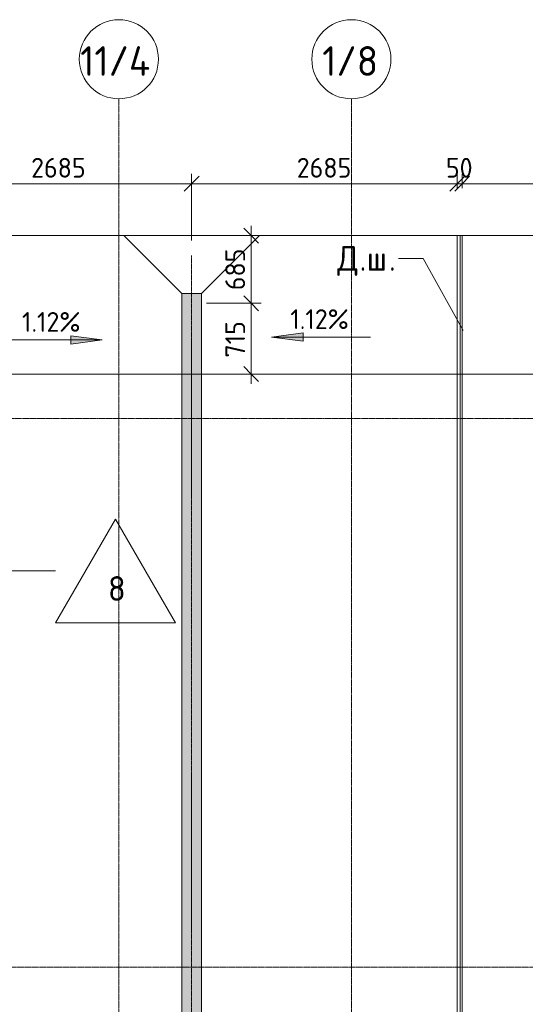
# Model space of a CAD drawing. Header units: millimetres. Extents: x 93132 to 156147, y -10965 to 65044.
# Tile 56 of 58: x 130668 to 135778, y 54025 to 63984. Entities that reach past the tile are written whole.
import ezdxf

# ---------------------------------------------------------------- set-up
doc = ezdxf.new("R2010")
doc.units = ezdxf.units.MM
doc.linetypes.add('4_ Штрихпунктир_ 10 х 2 мм', pattern=[14, 10, -2, 0, -2])
doc.linetypes.add('4_ Штрихпунктир_ 15 х 2 мм', pattern=[19, 15, -2, 0, -2])
for name, color, linetype, lineweight in [('A-ANNO-DIMS', 7, 'Continuous', 5), ('A-ANNO-DIMS-100', 7, 'Continuous', 5), ('A-DETL', 7, 'Continuous', 25), ('A-DETL-GENF', 7, 'Continuous', 13), ('A-FLOR', 7, 'Continuous', 13), ('A-FLOR-IDEN', 7, 'Continuous', 5), ('A-GENM', 7, 'Continuous', 13), ('G-ANNO-DIMS', 7, 'Continuous', 5), ('G-ANNO-TEXT', 7, 'Continuous', 5), ('M-EQPM', 7, 'Continuous', 13), ('S-GRID', 7, 'Continuous', 5), ('S-GRID-IDEN', 7, 'Continuous', 5)]:
    doc.layers.add(name, color=color, linetype=linetype, lineweight=lineweight)
doc.styles.add('GOST Common_1', font='GOST_Common.ttf', dxfattribs={"height": 300})
doc.styles.add('GOST Common_2', font='GOST_Common.ttf', dxfattribs={"height": 200})
doc.styles.add('GOST Common_3', font='GOST_Common.ttf', dxfattribs={"height": 250})
doc.dimstyles.new('2_мм', dxfattribs={"dimscale": 304.8, "dimtxt": 201.142999, "dimasz": 0.492126, "dimexe": 0.328084, "dimexo": 0.492126, "dimgap": 0, "dimtad": 1, "dimdec": 0, "dimdsep": 46, "dimtxsty": 'GOST Common_2', "dimblk1": 'OBLIQUE', "dimblk2": 'OBLIQUE', "dimsah": 1, "dimcen": 0.09, "dimdle": 0.328084, "dimadec": 5, "dimazin": 2, "dimtfac": 1, "dimtdec": 4, "dimtix": 1, "dimtmove": 0, "dimatfit": 3, "dimfxl": 1, "dimtvp": 1, "dimtolj": 1, "dimtzin": 0, "dimarcsym": 2})

# ---------------------------------------------------------------- blocks, each defined once
blk = doc.blocks.new('АР-Заполнение деф_ шва - Д_ш_-5381064--01_Подвал_МП_часть Г')
at = {"layer": 'A-GENM'}
for p, q in [((1992.93344, 25), (27292.93344, 25)), ((1992.93344, -25), (27292.93344, -25))]:
    blk.add_line(p, q, dxfattribs=at)
blk = doc.blocks.new('АР_Лоток - 200х100h_ЛВ1-7518956--01_Подвал_МП_часть Г')
at = {"layer": 'M-EQPM', "true_color": 0xdddddd}
blk.add_hatch(color=254, dxfattribs=at).paths.add_polyline_path([(10890, -100), (10890, 100), (0, 100), (0, -100), (6763.1, -100)])
at = {"layer": 'M-EQPM'}
blk.add_line((10890, -100), (10890, 100), dxfattribs=at)
blk = doc.blocks.new('Линия разрыва - М 1_100-2909595--01_Подвал_МП_часть Г')
at = {"layer": 'A-DETL-GENF', "lineweight": 5}
blk.add_line((26650, 0), (51817.8, 0), dxfattribs=at)
blk = doc.blocks.new('Ось сетки - 8_0 мм-31302--01_Подвал_МП_часть Г')
at = {"layer": 'S-GRID-IDEN'}
blk.add_circle((0, 0), 4, dxfattribs=at)
blk = doc.blocks.new('Марка полов - Марка полов-4106608--01_Подвал_МП_часть Г')
at = {"layer": 'A-FLOR-IDEN'}
for p, q in [((0, 7), (-6.062, -3.5)), ((6.062, -3.5), (0, 7)), ((-6.062, -3.5), (6.062, -3.5))]:
    blk.add_line(p, q, dxfattribs=at)
blk = doc.blocks.new('DIMBLOCK144--01_Подвал_МП_часть Г')
at = {"layer": 'A-ANNO-DIMS-100', "lineweight": 25, "transparency": 16777216}
for p, q in [((133007.1, 61115), (132932.1, 61190)), ((133007.1, 61115), (133082.1, 61040)), ((133007.1, 60400), (132932.1, 60475)), ((133007.1, 60400), (133082.1, 60325))]:
    blk.add_line(p, q, dxfattribs=at)
at = {"layer": 'A-ANNO-DIMS-100', "transparency": 16777216}
for p, q in [((132555, 61115), (133107.1, 61115)), ((133007.1, 61115), (132555, 61115)), ((133007.1, 60300), (133007.1, 61115)), ((133051, 60400), (132907.1, 60400)), ((133007.1, 60400), (133051, 60400))]:
    blk.add_line(p, q, dxfattribs=at)
at = {"layer": 'A-ANNO-DIMS-100', "color": 0, "transparency": 16777216, "insert": (132745.7, 60566.6), "char_height": 200, "width": 458.197, "attachment_point": 1, "rotation": 90, "line_spacing_factor": 1.022761, "style": 'GOST Common_2'}
blk.add_mtext('715', dxfattribs=at)
blk = doc.blocks.new('_Oblique')
at = {"color": 0, "linetype": 'ByBlock', "lineweight": -2}
blk.add_line((-0.5, -0.5), (0.5, 0.5), dxfattribs=at)
blk = doc.blocks.new('DIMBLOCK145--01_Подвал_МП_часть Г')
at = {"layer": 'A-ANNO-DIMS-100', "lineweight": 25, "transparency": 16777216}
for p, q in [((133007.1, 61800), (132932.1, 61875)), ((133007.1, 61800), (133082.1, 61725)), ((133007.1, 61115), (132932.1, 61190)), ((133007.1, 61115), (133082.1, 61040))]:
    blk.add_line(p, q, dxfattribs=at)
at = {"layer": 'A-ANNO-DIMS-100', "transparency": 16777216}
for p, q in [((133007.1, 61115), (133007.1, 61900)), ((133051, 61800), (132907.1, 61800)), ((133007.1, 61800), (133051, 61800)), ((132555, 61115), (133107.1, 61115)), ((133007.1, 61115), (132555, 61115))]:
    blk.add_line(p, q, dxfattribs=at)
at = {"layer": 'A-ANNO-DIMS-100', "color": 0, "transparency": 16777216, "insert": (132745.7, 61247.8), "char_height": 200, "width": 503.198, "attachment_point": 1, "rotation": 90, "line_spacing_factor": 1.022761, "style": 'GOST Common_2'}
blk.add_mtext('685', dxfattribs=at)
blk = doc.blocks.new('DIMBLOCK155--01_Подвал_МП_часть Г')
at = {"layer": 'A-ANNO-DIMS-100', "transparency": 16777216}
for p, q in [((129720, 62280.6), (129720, 62424.5)), ((132405, 61750), (132405, 62424.5)), ((129720, 62324.5), (132405, 62324.5)), ((129720, 62324.5), (129720, 62280.6)), ((132405, 62324.5), (132405, 61750))]:
    blk.add_line(p, q, dxfattribs=at)
at = {"layer": 'A-ANNO-DIMS-100', "lineweight": 25, "transparency": 16777216}
for p, q in [((129720, 62324.5), (129795, 62399.5)), ((132405, 62324.5), (132480, 62399.5)), ((129720, 62324.5), (129645, 62249.5)), ((132405, 62324.5), (132330, 62249.5))]:
    blk.add_line(p, q, dxfattribs=at)
at = {"layer": 'A-ANNO-DIMS-100', "color": 0, "transparency": 16777216, "insert": (130782.9, 62585.9), "char_height": 200, "width": 670.931, "attachment_point": 1, "line_spacing_factor": 1.022761, "style": 'GOST Common_2'}
blk.add_mtext('2685', dxfattribs=at)
blk = doc.blocks.new('DIMBLOCK156--01_Подвал_МП_часть Г')
at = {"layer": 'A-ANNO-DIMS-100', "transparency": 16777216}
for p, q in [((132405, 61750), (132405, 62424.5)), ((135090, 62280.6), (135090, 62424.5)), ((132405, 62324.5), (135090, 62324.5)), ((132405, 62324.5), (132405, 61750)), ((135090, 62324.5), (135090, 62280.6))]:
    blk.add_line(p, q, dxfattribs=at)
at = {"layer": 'A-ANNO-DIMS-100', "lineweight": 25, "transparency": 16777216}
for p, q in [((132405, 62324.5), (132480, 62399.5)), ((135090, 62324.5), (135165, 62399.5)), ((132405, 62324.5), (132330, 62249.5)), ((135090, 62324.5), (135015, 62249.5))]:
    blk.add_line(p, q, dxfattribs=at)
at = {"layer": 'A-ANNO-DIMS-100', "color": 0, "transparency": 16777216, "insert": (133467.9, 62585.9), "char_height": 200, "width": 670.931, "attachment_point": 1, "line_spacing_factor": 1.022761, "style": 'GOST Common_2'}
blk.add_mtext('2685', dxfattribs=at)
blk = doc.blocks.new('DIMBLOCK157--01_Подвал_МП_часть Г')
at = {"layer": 'A-ANNO-DIMS-100', "transparency": 16777216}
for p, q in [((135090, 62280.6), (135090, 62424.5)), ((135140, 62280.6), (135140, 62424.5)), ((135090, 62324.5), (135140, 62324.5)), ((135090, 62324.5), (135090, 62280.6)), ((135140, 62324.5), (135140, 62280.6))]:
    blk.add_line(p, q, dxfattribs=at)
at = {"layer": 'A-ANNO-DIMS-100', "lineweight": 25, "transparency": 16777216}
for p, q in [((135090, 62324.5), (135165, 62399.5)), ((135140, 62324.5), (135215, 62399.5)), ((135090, 62324.5), (135015, 62249.5)), ((135140, 62324.5), (135065, 62249.5))]:
    blk.add_line(p, q, dxfattribs=at)
at = {"layer": 'A-ANNO-DIMS-100', "color": 0, "transparency": 16777216, "insert": (134975.2, 62585.9), "char_height": 200, "width": 335.466, "attachment_point": 1, "line_spacing_factor": 1.022761, "style": 'GOST Common_2'}
blk.add_mtext('50', dxfattribs=at)
blk = doc.blocks.new('DIMBLOCK158--01_Подвал_МП_часть Г')
at = {"layer": 'A-ANNO-DIMS-100', "transparency": 16777216}
for p, q in [((135140, 62280.6), (135140, 62424.5)), ((138380, 60710), (138380, 62424.5)), ((135140, 62324.5), (138380, 62324.5)), ((135140, 62324.5), (135140, 62280.6)), ((138380, 62324.5), (138380, 60710))]:
    blk.add_line(p, q, dxfattribs=at)
at = {"layer": 'A-ANNO-DIMS-100', "lineweight": 25, "transparency": 16777216}
for p, q in [((135140, 62324.5), (135215, 62399.5)), ((138380, 62324.5), (138455, 62399.5)), ((135140, 62324.5), (135065, 62249.5)), ((138380, 62324.5), (138305, 62249.5))]:
    blk.add_line(p, q, dxfattribs=at)
at = {"layer": 'A-ANNO-DIMS-100', "color": 0, "transparency": 16777216, "insert": (136470.2, 62585.9), "char_height": 200, "width": 695.477, "attachment_point": 1, "line_spacing_factor": 1.022761, "style": 'GOST Common_2'}
blk.add_mtext('3240', dxfattribs=at)

msp = doc.modelspace()

# ---------------------------------------------------------------- hatches: boundary and pattern name
at = {"layer": 'G-ANNO-DIMS'}
for points in [[(131501.824243, 60745.366937), (131184.324243, 60787.166605), (131184.324243, 60703.567269)], [(133213.947622, 60773.558393), (133531.447622, 60731.758725), (133531.447622, 60815.358061)]]:
    msp.add_hatch(color=256, dxfattribs=at).paths.add_polyline_path(points)

# ---------------------------------------------------------------- linework, layer by layer
at = {"layer": 'A-DETL', "linetype": '4_ Штрихпунктир_ 15 х 2 мм', "lineweight": 5}
msp.add_line((132405, 38600), (132405, 61600), dxfattribs=at)
at = {"layer": 'A-FLOR'}
for p, q in [((132305, 61215), (131720, 61800)), ((133090, 61800), (132505, 61215)), ((135090, 61800), (135090, 36550)), ((135120, 36550), (135120, 61800)), ((135140, 36100), (135140, 61800)), ((132305, 39135), (132305, 61215)), ((132305, 61215), (132505, 61215)), ((132505, 61215), (132505, 39135))]:
    msp.add_line(p, q, dxfattribs=at)
at = {"layer": 'A-FLOR-IDEN'}
msp.add_line((129982.525685, 58408.241941), (131030.300108, 58408.241941), dxfattribs=at)
at = {"layer": 'G-ANNO-DIMS'}
for p, q in [((131501.824243, 60745.366937), (131184.324243, 60787.166605)), ((131184.324243, 60787.166605), (131184.324243, 60703.567269)), ((133531.447622, 60815.358061), (133213.947622, 60773.558393)), ((133213.947622, 60773.558393), (133531.447622, 60731.758725)), ((134213.947622, 60773.558393), (133213.947622, 60773.558393)), ((133531.447622, 60731.758725), (133531.447622, 60815.358061)), ((130501.824243, 60745.366937), (131501.824243, 60745.366937)), ((131184.324243, 60703.567269), (131501.824243, 60745.366937))]:
    msp.add_line(p, q, dxfattribs=at)
at = {"layer": 'G-ANNO-TEXT'}
for p, q in [((134503.848102, 61569.18178), (134497.160602, 61569.18178)), ((134746.75567, 61569.18178), (134503.848102, 61569.18178)), ((135151.32228, 60840.149828), (134746.75567, 61569.18178))]:
    msp.add_line(p, q, dxfattribs=at)
at = {"layer": 'S-GRID', "linetype": '4_ Штрихпунктир_ 10 х 2 мм'}
for p, q in [((131670, -1911.296705), (131670, 63183.748364)), ((134020, 34470), (134020, 63183.748364)), ((146998.581513, 60400), (110269.614367, 60400)), ((146832.347903, 60400), (110339.192311, 60400)), ((144233.524879, 59950), (111069.614367, 59950)), ((144546.401273, 54400), (111069.614367, 54400))]:
    msp.add_line(p, q, dxfattribs=at)

# ---------------------------------------------------------------- block references
at = {"layer": 'A-DETL-GENF'}
msp.add_blockref('Линия разрыва - М 1_100-2909595--01_Подвал_МП_часть Г', (95020, 61800), dxfattribs=at)
at = {"layer": 'A-FLOR-IDEN', "xscale": 99.99999999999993, "yscale": 99.99999999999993, "zscale": 99.99999999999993}
msp.add_blockref('Марка полов - Марка полов-4106608--01_Подвал_МП_часть Г', (131636.517891, 58233.241941), dxfattribs=at)
at = {"layer": 'A-GENM', "rotation": 270}
msp.add_blockref('АР-Заполнение деф_ шва - Д_ш_-5381064--01_Подвал_МП_часть Г', (135115, 63792.93344), dxfattribs=at)
at = {"layer": 'M-EQPM', "rotation": 270}
msp.add_blockref('АР_Лоток - 200х100h_ЛВ1-7518956--01_Подвал_МП_часть Г', (132405, 61215), dxfattribs=at)
at = {"layer": 'S-GRID-IDEN', "xscale": 99.99999999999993, "yscale": 99.99999999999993, "zscale": 99.99999999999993}
for p in [(131670, 63583.748364), (134020, 63583.748364)]:
    msp.add_blockref('Ось сетки - 8_0 мм-31302--01_Подвал_МП_часть Г', p, dxfattribs=at)

# ---------------------------------------------------------------- texts
at = {"layer": 'A-FLOR-IDEN', "insert": (131559.641607, 58355.303613), "char_height": 250, "width": 216.455625, "attachment_point": 1, "style": 'GOST Common_3'}
msp.add_mtext('\\fGOST Common|b0|i0|c204|p34|;8', dxfattribs=at)
at = {"layer": 'G-ANNO-DIMS', "char_height": 200, "width": 745.80863138, "attachment_point": 1, "line_spacing_factor": 1.022761, "style": 'GOST Common_2'}
for insert in [(133403.194025, 61054.924054), (130691.070646, 61026.732598)]:
    msp.add_mtext('1.12%', dxfattribs=dict(at, insert=insert))
at = {"layer": 'G-ANNO-TEXT', "char_height": 250, "attachment_point": 1, "style": 'GOST Common_3'}
for s, insert, width in [('\\fGOST Common|b0|i0|c204|p34|;Д', (133876.848102, 61694.18178), 272.57375), ('\\fGOST Common|b0|i0|c204|p34|;ш', (134174.504352, 61694.18178), 272.57375), ('\\fGOST Common|b0|i0|c204|p34|;.', (134101.743936, 61694.18178), 88.185625), ('\\fGOST Common|b0|i0|c204|p34|;.', (134399.400186, 61694.18178), 88.185625)]:
    msp.add_mtext(s, dxfattribs=dict(at, insert=insert, width=width))
at = {"layer": 'S-GRID-IDEN', "char_height": 300, "attachment_point": 1, "style": 'GOST Common_1'}
for s, insert, width in [('11/4', (131279.37793, 63715.835512), 937.974375), ('1/8', (133725.37793, 63715.835512), 705.485)]:
    msp.add_mtext(s, dxfattribs=dict(at, insert=insert, width=width))

# ---------------------------------------------------------------- dimensions: what is measured, and where the dimension line sits
at = {"layer": 'A-ANNO-DIMS'}
for base, p1, p2, override, picture, middle in [((132405, 62324.518003), (129720, 62430.58402), (132405, 61600), {"dimpost": '<>', "dimfxl": 2810.532835}, 'DIMBLOCK155--01_Подвал_МП_часть Г', (131062.5, 62424.518003)), ((135090, 62324.518003), (132405, 61600), (135090, 62430.58402), {"dimpost": '<>', "dimfxl": 2810.532835}, 'DIMBLOCK156--01_Подвал_МП_часть Г', (133747.5, 62424.518003)), ((135140, 62324.518003), (135090, 62430.58402), (135140, 62430.58402), {"dimpost": '<>', "dimfxl": 50}, 'DIMBLOCK157--01_Подвал_МП_часть Г', (135115, 62424.518003)), ((138380, 62324.518003), (135140, 62430.58402), (138380, 60560), {"dimpost": '<>', "dimfxl": 3741.214319}, 'DIMBLOCK158--01_Подвал_МП_часть Г', (136760, 62424.518003))]:
    dim = msp.add_linear_dim(base=base, p1=p1, p2=p2, dimstyle='2_мм', override=override, dxfattribs=at)
    dim.commit()
    dim.dimension.update_dxf_attribs({"geometry": picture, "text_midpoint": middle})
for base, p1, p2, override, picture, middle in [((133007.063886, 61800), (132405, 61115), (132900.997869, 61800), {"dimpost": '<>', "dimfxl": 845.717971}, 'DIMBLOCK145--01_Подвал_МП_часть Г', (132907.063886, 61457.5)), ((133007.063886, 61115), (132900.997869, 60400), (132405, 61115), {"dimpost": '<>', "dimfxl": 870.19474}, 'DIMBLOCK144--01_Подвал_МП_часть Г', (132907.063886, 60757.5))]:
    dim = msp.add_linear_dim(base=base, p1=p1, p2=p2, angle=90, dimstyle='2_мм', override=override, dxfattribs=at)
    dim.commit()
    dim.dimension.update_dxf_attribs({"geometry": picture, "text_midpoint": middle})

doc.saveas('drawing.dxf')
